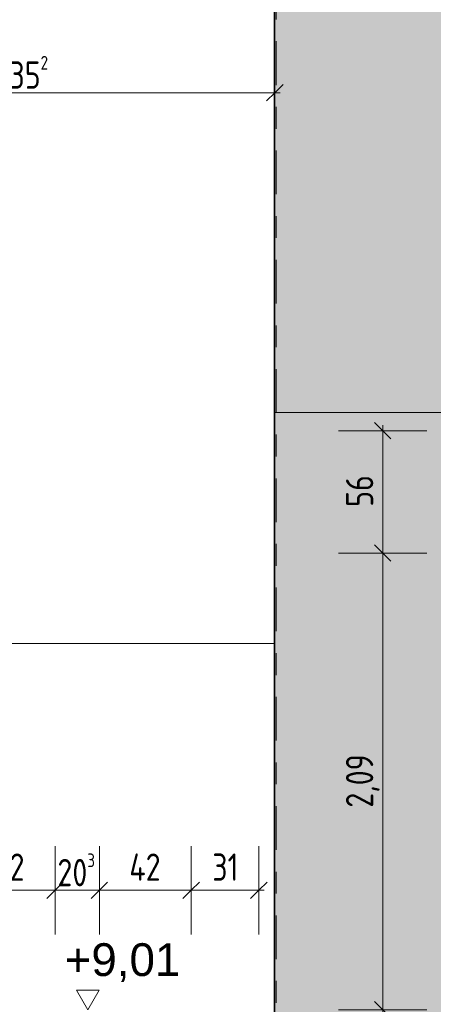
# Model space of a CAD drawing. Header units: metres. Extents: x -25 to 103, y -11 to 869.
# Tile 83 of 86: x 17.18 to 19.07, y 6.24 to 10.75. Entities that reach past the tile are written whole.
import ezdxf

# ---------------------------------------------------------------- set-up
doc = ezdxf.new("R2010")
doc.units = ezdxf.units.M
doc.header["$XCLIPFRAME"] = 2
doc.linetypes.add('_Rasterlinie_', pattern=[0.375, 0.2, -0.05, 0.075, -0.05])
for name, color, linetype, lineweight in [('A_Bem', 7, 'Continuous', 5), ('A_Bem-50', 7, 'Continuous', 5), ('A_Detailelemente', 7, 'Continuous', 9), ('A_Hoehenkoten', 124, 'Continuous', 5), ('A_Körper_Form', 7, 'Continuous', 5), ('A_Linien_Feine Linien', 7, 'Continuous', 5), ('A_Raster', 128, 'Continuous', 5), ('A_Scan-Pixelbild', 213, 'Continuous', 5)]:
    doc.layers.add(name, color=color, linetype=linetype, lineweight=lineweight)
doc.styles.add('Arial', font='arial.ttf', dxfattribs={"height": 0.15})
doc.styles.add('ISOCPEUR', font='isocpeur.ttf', dxfattribs={"width": 0.8, "height": 0.125})
doc.dimstyles.new('BLB-Standard_2_5_Aussen', dxfattribs={"dimscale": 0.3048, "dimtxt": 0.124498, "dimasz": 0.246063, "dimexe": 0.66437, "dimexo": 0.0625, "dimgap": 0.016404, "dimtad": 1, "dimrnd": 0.001, "dimzin": 0, "dimdsep": 46, "dimtxsty": 'ISOCPEUR', "dimblk1": 'OBLIQUE', "dimblk2": 'OBLIQUE', "dimsah": 1, "dimcen": 0.09, "dimdle": 0.082021, "dimazin": 0, "dimtfac": 1, "dimtdec": 4, "dimtix": 1, "dimtmove": 0, "dimatfit": 3, "dimfxl": 0.66437, "dimfxlon": 1, "dimtvp": 1, "dimtolj": 1, "dimtzin": 0, "dimarcsym": 2})
doc.dimstyles.new('BLB-Standard_2_5_Aussen_1', dxfattribs={"dimscale": 0.3048, "dimtxt": 0.124498, "dimasz": 0.246063, "dimexe": 0.66437, "dimexo": 0.0625, "dimgap": 0.016404, "dimtad": 1, "dimdec": 1, "dimlfac": 100, "dimrnd": 0.1, "dimdsep": 46, "dimtxsty": 'ISOCPEUR', "dimblk1": 'OBLIQUE', "dimblk2": 'OBLIQUE', "dimsah": 1, "dimcen": 0.09, "dimdle": 0.082021, "dimazin": 0, "dimtfac": 1, "dimtdec": 4, "dimtix": 1, "dimtmove": 0, "dimatfit": 3, "dimfxl": 0.66437, "dimfxlon": 1, "dimtvp": 1, "dimtolj": 1, "dimtzin": 0, "dimarcsym": 2})
picture_1 = doc.add_image_def('image1.jpg', size_in_pixel=(1792, 564))

# ---------------------------------------------------------------- blocks, each defined once
blk = doc.blocks.new('Höhenkoten - leer-6237472-Ansicht Belderberg')
at = {"layer": 'A_Hoehenkoten'}
for p, q in [((10.0151, 8.9549), (9.9112, 8.9549)), ((9.9632, 8.8649), (9.9112, 8.9549)), ((9.9632, 8.8649), (10.0151, 8.9549))]:
    blk.add_line(p, q, dxfattribs=at)
blk = doc.blocks.new('DIMBLOCK237-Ansicht Belderberg')
at = {"layer": 'A_Bem-50', "lineweight": 9}
for p, q in [((18.8403, 6.2149), (18.8028, 6.2524)), ((18.8403, 6.2149), (18.8778, 6.1774)), ((18.8403, 5.7049), (18.8028, 5.7424)), ((18.8403, 5.7049), (18.8778, 5.6674))]:
    blk.add_line(p, q, dxfattribs=at)
at = {"layer": 'A_Bem-50'}
for p, q in [((18.6378, 6.2149), (19.0428, 6.2149)), ((18.8403, 6.2149), (18.6378, 6.2149)), ((18.8403, 5.7049), (18.8403, 6.2149)), ((18.6378, 5.7049), (19.0428, 5.7049)), ((18.8403, 5.7049), (18.6378, 5.7049))]:
    blk.add_line(p, q, dxfattribs=at)
at = {"layer": 'A_Bem-50', "color": 0, "insert": (18.672, 5.9014), "char_height": 0.125, "width": 0.140424, "attachment_point": 1, "rotation": 90, "line_spacing_factor": 1.149209, "style": 'ISOCPEUR'}
blk.add_mtext('51', dxfattribs=at)
blk = doc.blocks.new('_Oblique')
at = {"color": 0, "linetype": 'ByBlock', "lineweight": -2}
blk.add_line((-0.5, -0.5), (0.5, 0.5), dxfattribs=at)
blk = doc.blocks.new('DIMBLOCK238-Ansicht Belderberg')
at = {"layer": 'A_Bem-50', "lineweight": 9}
for p, q in [((18.8403, 8.3049), (18.8028, 8.3424)), ((18.8403, 8.3049), (18.8778, 8.2674)), ((18.8403, 6.2149), (18.8028, 6.2524)), ((18.8403, 6.2149), (18.8778, 6.1774))]:
    blk.add_line(p, q, dxfattribs=at)
at = {"layer": 'A_Bem-50'}
for p, q in [((18.6378, 8.3049), (19.0428, 8.3049)), ((18.8403, 8.3049), (18.6378, 8.3049)), ((18.8403, 6.2149), (18.8403, 8.3049)), ((18.6378, 6.2149), (19.0428, 6.2149)), ((18.8403, 6.2149), (18.6378, 6.2149))]:
    blk.add_line(p, q, dxfattribs=at)
at = {"layer": 'A_Bem-50', "color": 0, "insert": (18.672, 7.1398), "char_height": 0.125, "width": 0.288318, "attachment_point": 1, "rotation": 90, "line_spacing_factor": 1.149209, "style": 'ISOCPEUR'}
blk.add_mtext('2,09', dxfattribs=at)
blk = doc.blocks.new('DIMBLOCK239-Ansicht Belderberg')
at = {"layer": 'A_Bem-50', "lineweight": 9}
for p, q in [((18.8403, 8.8649), (18.8028, 8.9024)), ((18.8403, 8.8649), (18.8778, 8.8274)), ((18.8403, 8.3049), (18.8028, 8.3424)), ((18.8403, 8.3049), (18.8778, 8.2674))]:
    blk.add_line(p, q, dxfattribs=at)
at = {"layer": 'A_Bem-50'}
for p, q in [((18.8403, 8.3049), (18.8403, 8.8899)), ((18.6378, 8.8649), (19.0428, 8.8649)), ((18.8403, 8.8649), (18.6378, 8.8649)), ((18.6378, 8.3049), (19.0428, 8.3049)), ((18.8403, 8.3049), (18.6378, 8.3049))]:
    blk.add_line(p, q, dxfattribs=at)
at = {"layer": 'A_Bem-50', "color": 0, "insert": (18.672, 8.5164), "char_height": 0.125, "width": 0.164326, "attachment_point": 1, "rotation": 90, "line_spacing_factor": 1.149209, "style": 'ISOCPEUR'}
blk.add_mtext('56', dxfattribs=at)
blk = doc.blocks.new('DIMBLOCK243-Ansicht Belderberg')
at = {"layer": 'A_Bem-50'}
for p, q in [((16.9194, 6.5595), (16.9194, 6.9645)), ((17.3394, 6.5595), (17.3394, 6.9645)), ((16.9194, 6.762), (17.3394, 6.762)), ((16.9194, 6.762), (16.9194, 6.5595)), ((17.3394, 6.762), (17.3394, 6.5595))]:
    blk.add_line(p, q, dxfattribs=at)
at = {"layer": 'A_Bem-50', "lineweight": 9}
for p, q in [((16.9194, 6.762), (16.8819, 6.7245)), ((16.9194, 6.762), (16.9569, 6.7995)), ((17.3394, 6.762), (17.3019, 6.7245)), ((17.3394, 6.762), (17.3769, 6.7995))]:
    blk.add_line(p, q, dxfattribs=at)
at = {"layer": 'A_Bem-50', "color": 0, "insert": (17.056, 6.9303), "char_height": 0.125, "width": 0.176277, "attachment_point": 1, "line_spacing_factor": 1.149209, "style": 'ISOCPEUR'}
blk.add_mtext('42', dxfattribs=at)
blk = doc.blocks.new('DIMBLOCK244-Ansicht Belderberg')
at = {"layer": 'A_Bem-50'}
for p, q in [((17.3394, 6.5595), (17.3394, 6.9645)), ((17.5429, 6.5595), (17.5429, 6.9645)), ((17.3394, 6.762), (17.5429, 6.762)), ((17.3394, 6.762), (17.3394, 6.5595)), ((17.5429, 6.762), (17.5429, 6.5595))]:
    blk.add_line(p, q, dxfattribs=at)
at = {"layer": 'A_Bem-50', "lineweight": 9}
for p, q in [((17.3394, 6.762), (17.3019, 6.7245)), ((17.3394, 6.762), (17.3769, 6.7995)), ((17.5429, 6.762), (17.5054, 6.7245)), ((17.5429, 6.762), (17.5804, 6.7995))]:
    blk.add_line(p, q, dxfattribs=at)
at = {"layer": 'A_Bem-50', "color": 0, "insert": (17.3503, 6.9303), "char_height": 0.125, "width": 0.218106, "attachment_point": 1, "line_spacing_factor": 1.149209, "style": 'ISOCPEUR'}
blk.add_mtext('20\\A2\\H0.5x;\\S3^  ;\\H2x;', dxfattribs=at)
blk = doc.blocks.new('DIMBLOCK245-Ansicht Belderberg')
at = {"layer": 'A_Bem-50'}
for p, q in [((17.5429, 6.5595), (17.5429, 6.9645)), ((17.9629, 6.5595), (17.9629, 6.9645)), ((17.5429, 6.762), (17.9629, 6.762)), ((17.5429, 6.762), (17.5429, 6.5595)), ((17.9629, 6.762), (17.9629, 6.5595))]:
    blk.add_line(p, q, dxfattribs=at)
at = {"layer": 'A_Bem-50', "lineweight": 9}
for p, q in [((17.5429, 6.762), (17.5054, 6.7245)), ((17.5429, 6.762), (17.5804, 6.7995)), ((17.9629, 6.762), (17.9254, 6.7245)), ((17.9629, 6.762), (18.0004, 6.7995))]:
    blk.add_line(p, q, dxfattribs=at)
at = {"layer": 'A_Bem-50', "color": 0, "insert": (17.6794, 6.9303), "char_height": 0.125, "width": 0.176277, "attachment_point": 1, "line_spacing_factor": 1.149209, "style": 'ISOCPEUR'}
blk.add_mtext('42', dxfattribs=at)
blk = doc.blocks.new('DIMBLOCK246-Ansicht Belderberg')
at = {"layer": 'A_Bem-50'}
for p, q in [((17.9629, 6.5595), (17.9629, 6.9645)), ((18.2729, 6.5595), (18.2729, 6.9645)), ((17.9629, 6.762), (18.2979, 6.762)), ((17.9629, 6.762), (17.9629, 6.5595)), ((18.2729, 6.762), (18.2729, 6.5595))]:
    blk.add_line(p, q, dxfattribs=at)
at = {"layer": 'A_Bem-50', "lineweight": 9}
for p, q in [((17.9629, 6.762), (17.9254, 6.7245)), ((17.9629, 6.762), (18.0004, 6.7995)), ((18.2729, 6.762), (18.2354, 6.7245)), ((18.2729, 6.762), (18.3104, 6.7995))]:
    blk.add_line(p, q, dxfattribs=at)
at = {"layer": 'A_Bem-50', "color": 0, "insert": (18.0594, 6.9303), "char_height": 0.125, "width": 0.140424, "attachment_point": 1, "line_spacing_factor": 1.149209, "style": 'ISOCPEUR'}
blk.add_mtext('31', dxfattribs=at)
blk = doc.blocks.new('DIMBLOCK253-Ansicht Belderberg')
at = {"layer": 'A_Bem-50'}
for p, q in [((15.9944, 10.2093), (15.9944, 10.6143)), ((18.3462, 10.2093), (18.3462, 10.6143)), ((15.9944, 10.4118), (18.3712, 10.4118)), ((15.9944, 10.4118), (15.9944, 10.2093)), ((18.3462, 10.4118), (18.3462, 10.2093))]:
    blk.add_line(p, q, dxfattribs=at)
at = {"layer": 'A_Bem-50', "lineweight": 9}
for p, q in [((15.9944, 10.4118), (15.9569, 10.3743)), ((15.9944, 10.4118), (16.0319, 10.4493)), ((18.3462, 10.4118), (18.3087, 10.3743)), ((18.3462, 10.4118), (18.3837, 10.4493))]:
    blk.add_line(p, q, dxfattribs=at)
at = {"layer": 'A_Bem-50', "color": 0, "insert": (17.0277, 10.5801), "char_height": 0.125, "width": 0.342097, "attachment_point": 1, "line_spacing_factor": 1.149209, "style": 'ISOCPEUR'}
blk.add_mtext('2,35\\A2\\H0.5x;\\S2^  ;\\H2x;', dxfattribs=at)

msp = doc.modelspace()

# ---------------------------------------------------------------- hatches: boundary and pattern name
at = {"layer": 'A_Detailelemente'}
for points in [[(22.6592, -4.143), (22.6592, 14.615), (22.1266, 14.615), (22.1266, 8.949), (18.3462, 8.949), (18.3462, -4.1), (19.2408, -4.1126), (20.1288, -4.1251), (22.4884, -4.1401)], [(22.1266, 8.949), (22.1261, 14.615), (18.3462, 14.615), (18.3462, 8.949), (22.1266, 8.949)]]:
    msp.add_hatch(color=254, dxfattribs=at).paths.add_polyline_path(points, flags=0)
at = {"layer": 'A_Körper_Form'}
for points in [[(18.3427, 8.949), (18.3462, 8.949), (18.3462, 14.615), (18.3427, 14.615), (18.3427, 8.949)], [(18.3462, -4.0951), (18.3462, 8.949), (18.3427, 8.949), (18.3427, -4.095)]]:
    msp.add_hatch(color=10, dxfattribs=at).paths.add_polyline_path(points, flags=0)

# ---------------------------------------------------------------- linework, layer by layer
at = {"layer": 'A_Körper_Form', "color": 253, "lineweight": 9}
for p, q in [((18.3426, 2.2149), (18.3426, 8.949)), ((18.3462, 8.949), (18.3427, 8.949)), ((18.3427, 8.949), (18.3427, -4.095)), ((18.3427, 8.949), (18.3427, 8.949)), ((18.3427, 7.8915), (17.1202, 7.8915))]:
    msp.add_line(p, q, dxfattribs=at)
at = {"layer": 'A_Körper_Form', "color": 253, "lineweight": 9, "flags": 128}
msp.add_lwpolyline([(18.3427, 8.949), (18.3427, 9.5785), (18.3427, 10.2081), (18.3427, 10.8377), (18.3427, 11.4672), (18.3427, 12.0968), (18.3427, 12.7264), (18.3427, 13.3559), (18.3427, 13.9855), (18.3427, 14.615)], dxfattribs=at)
at = {"layer": 'A_Linien_Feine Linien'}
for p, q in [((18.3462, 14.615), (18.3462, 8.949)), ((18.3462, 8.949), (18.3462, -4.1)), ((18.3462, 8.949), (22.1266, 8.949))]:
    msp.add_line(p, q, dxfattribs=at)
at = {"layer": 'A_Raster', "linetype": '_Rasterlinie_', "lineweight": 9}
msp.add_line((18.3516, -11.0531), (18.3516, 14.615), dxfattribs=at)

# ---------------------------------------------------------------- block references
at = {"layer": 'A_Hoehenkoten', "extrusion": (0, 0, -1)}
msp.add_blockref('Höhenkoten - leer-6237472-Ansicht Belderberg', (-27.453, -2.65), dxfattribs=at)

# ---------------------------------------------------------------- dimensions: what is measured, and where the dimension line sits
at = {"layer": 'A_Bem'}
for base, p1, p2, text, dimstyle, override, picture, middle in [((18.3462, 10.4118), (15.9944, 10.2093), (18.3462, 10.2093), '\\A1;2,35\\Q;{\\A1;{\\H0.5x;\\S2^ ;}}', 'BLB-Standard_2_5_Aussen', {"dimpost": '<>', "dimfxl": 2.351789}, 'DIMBLOCK253-Ansicht Belderberg', (17.1703, 10.4918)), ((17.5429, 6.762), (17.3394, 6.5595), (17.5429, 6.5595), '\\A1;20\\Q;{\\A1;{\\H0.5x;\\S3^ ;}}', 'BLB-Standard_2_5_Aussen_1', {"dimpost": '<>', "dimfxl": 0.203467}, 'DIMBLOCK244-Ansicht Belderberg', (17.4412, 6.8295))]:
    dim = msp.add_linear_dim(base=base, p1=p1, p2=p2, text=text, dimstyle=dimstyle, override=override, dxfattribs=at)
    dim.commit()
    dim.dimension.update_dxf_attribs({"geometry": picture, "text_midpoint": middle})
for base, p1, p2, dimstyle, override, picture, middle in [((18.8403, 8.8649), (18.6378, 8.3049), (18.6378, 8.8649), 'BLB-Standard_2_5_Aussen_1', {"dimpost": '<>', "dimfxl": 0.56}, 'DIMBLOCK239-Ansicht Belderberg', (18.7728, 8.5849)), ((18.8403, 8.3049), (18.6378, 6.2149), (18.6378, 8.3049), 'BLB-Standard_2_5_Aussen', {"dimpost": '<>', "dimfxl": 2.09}, 'DIMBLOCK238-Ansicht Belderberg', (18.7728, 7.2599)), ((18.8403, 6.2149), (18.6378, 5.7049), (18.6378, 6.2149), 'BLB-Standard_2_5_Aussen_1', {"dimpost": '<>', "dimfxl": 0.51}, 'DIMBLOCK237-Ansicht Belderberg', (18.7728, 5.9599))]:
    dim = msp.add_linear_dim(base=base, p1=p1, p2=p2, angle=90, dimstyle=dimstyle, override=override, dxfattribs=at)
    dim.commit()
    dim.dimension.update_dxf_attribs({"geometry": picture, "text_midpoint": middle})
for base, p1, p2, override, picture, middle in [((17.3394, 6.762), (16.9194, 6.5595), (17.3394, 6.5595), {"dimpost": '<>', "dimfxl": 0.42}, 'DIMBLOCK243-Ansicht Belderberg', (17.1294, 6.8295)), ((17.9629, 6.762), (17.5429, 6.5595), (17.9629, 6.5595), {"dimpost": '<>', "dimfxl": 0.42}, 'DIMBLOCK245-Ansicht Belderberg', (17.7529, 6.8295)), ((18.2729, 6.762), (17.9629, 6.5595), (18.2729, 6.5595), {"dimpost": '<>', "dimfxl": 0.31}, 'DIMBLOCK246-Ansicht Belderberg', (18.1179, 6.8295))]:
    dim = msp.add_linear_dim(base=base, p1=p1, p2=p2, dimstyle='BLB-Standard_2_5_Aussen_1', override=override, dxfattribs=at)
    dim.commit()
    dim.dimension.update_dxf_attribs({"geometry": picture, "text_midpoint": middle})

# ---------------------------------------------------------------- pictures from other files: only their frames are drawn
at = {"layer": 'A_Scan-Pixelbild'}
image = msp.add_image(picture_1, insert=(-16.804, -1.7903), size_in_units=(29.5805, 8.0304), dxfattribs=at)
image.set_boundary_path([(-505.954, 1190.48), (-505.954, -633.421), (2390.651, -633.421), (2390.651, 1190.48), (-505.954, 1190.48)])
image.dxf.flags = 15

# ---------------------------------------------------------------- next in the draw order: texts
at = {"layer": 'A_Hoehenkoten', "insert": (17.3834, 6.5195), "char_height": 0.15, "width": 0.633533, "attachment_point": 1, "line_spacing_factor": 0.941778, "style": 'Arial', "bg_fill": 3, "box_fill_scale": 1.25, "bg_fill_color": 256, "bg_fill_true_color": 13158600, "bg_fill_transparency": 0}
msp.add_mtext('+9,01', dxfattribs=at)

doc.saveas('drawing.dxf')
